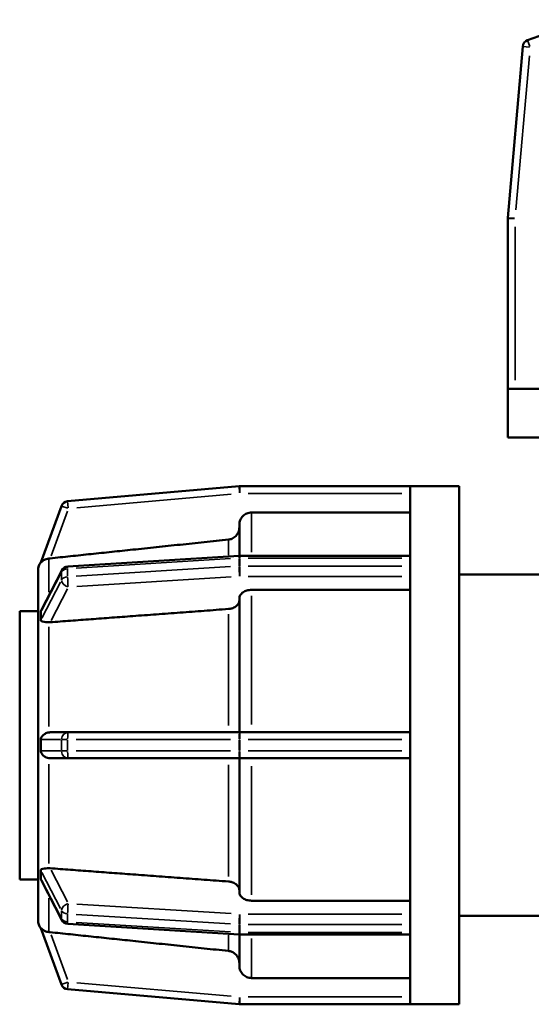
# Model space of a CAD drawing. Header units: millimetres. Extents: x 0 to 903, y -117 to 594.
# Tile 6 of 14: x 310 to 344, y 216 to 281. Entities that reach past the tile are written whole.
import ezdxf

# ---------------------------------------------------------------- set-up
doc = ezdxf.new("R2010")
doc.units = ezdxf.units.MM
doc.layers.add('Visible (ANSI)', color=7, linetype='Continuous', lineweight=50)
doc.layers.add('Visible Narrow (ANSI)', color=7, linetype='Continuous', lineweight=35)

msp = doc.modelspace()

# ---------------------------------------------------------------- linework, layer by layer
at = {"layer": 'Visible (ANSI)'}
for p, q in [((347.035, 280.794), (343.33, 279.446)), ((343.016, 279.036), (342.033, 267.798)), ((342.031, 267.756), (342.031, 256.577)), ((342.037, 256.577), (342.031, 256.577)), ((342.031, 253.377), (342.031, 256.577)), ((346.7, 256.577), (342.037, 256.577)), ((376.031, 253.377), (342.031, 253.377)), ((324.41, 250.176), (313.172, 249.192)), ((335.631, 250.177), (324.452, 250.177)), ((335.631, 250.177), (335.631, 250.172)), ((338.831, 250.177), (335.631, 250.177)), ((335.631, 250.172), (335.631, 245.508)), ((338.831, 250.177), (338.831, 216.177)), ((312.763, 248.878), (311.415, 245.174)), ((335.631, 248.454), (325.231, 248.454)), ((324.431, 245.6), (324.431, 247.652)), ((313.184, 244.904), (324.423, 245.599)), ((324.452, 245.6), (335.631, 245.6)), ((335.631, 245.508), (335.631, 245.46)), ((335.631, 245.46), (335.631, 245.198)), ((335.631, 245.198), (335.631, 244.937)), ((335.631, 244.937), (335.631, 244.88)), ((311.232, 244.672), (311.231, 244.67)), ((311.231, 244.67), (311.232, 244.67)), ((311.231, 241.905), (311.231, 244.67)), ((311.457, 242.061), (312.787, 244.645)), ((335.631, 244.88), (335.631, 233.622)), ((338.831, 244.377), (347.831, 244.377)), ((335.631, 243.378), (325.231, 243.378)), ((324.431, 234.027), (324.431, 242.812)), ((310.031, 241.977), (310.031, 224.377)), ((311.231, 241.977), (310.031, 241.977)), ((311.231, 241.905), (311.232, 241.906)), ((311.231, 241.304), (311.231, 241.905)), ((311.231, 240.703), (311.231, 241.304)), ((311.232, 240.704), (311.231, 240.703)), ((311.231, 240.703), (311.232, 240.703)), ((311.231, 234.027), (311.231, 240.703)), ((311.231, 233.177), (311.231, 234.027)), ((311.231, 234.027), (311.232, 234.027)), ((313.214, 234.027), (312.024, 234.027)), ((324.452, 234.027), (313.214, 234.027)), ((335.631, 234.027), (324.452, 234.027)), ((335.631, 233.622), (335.631, 233.547)), ((335.631, 233.547), (335.631, 233.177)), ((311.231, 232.327), (311.231, 233.177)), ((335.631, 233.177), (335.631, 232.807)), ((335.631, 232.807), (335.631, 232.733)), ((335.631, 232.733), (335.631, 221.475)), ((311.232, 232.327), (311.231, 232.327)), ((311.231, 225.652), (311.231, 232.327)), ((312.024, 232.327), (313.214, 232.327)), ((313.214, 232.327), (324.452, 232.327)), ((324.431, 223.543), (324.431, 232.327)), ((324.452, 232.327), (335.631, 232.327)), ((311.231, 225.051), (311.231, 225.652)), ((311.232, 225.652), (311.231, 225.652)), ((311.231, 225.652), (311.232, 225.651)), ((311.231, 224.45), (311.231, 225.051)), ((311.231, 224.377), (310.031, 224.377)), ((311.232, 224.449), (311.231, 224.45)), ((311.231, 221.685), (311.231, 224.45)), ((312.787, 221.71), (311.457, 224.294)), ((325.231, 222.976), (335.631, 222.976)), ((311.232, 221.685), (311.231, 221.685)), ((311.231, 221.685), (311.232, 221.683)), ((338.831, 221.977), (379.231, 221.977)), ((311.415, 221.181), (312.763, 217.476)), ((324.423, 220.755), (313.184, 221.45)), ((335.631, 221.475), (335.631, 221.418)), ((335.631, 221.418), (335.631, 221.157)), ((335.631, 221.157), (335.631, 220.895)), ((324.431, 218.702), (324.431, 220.755)), ((335.631, 220.754), (324.452, 220.754)), ((335.631, 220.895), (335.631, 220.846)), ((335.631, 220.846), (335.631, 216.183)), ((325.231, 217.901), (335.631, 217.901)), ((313.172, 217.162), (324.41, 216.179)), ((324.452, 216.177), (335.631, 216.177)), ((335.631, 216.183), (335.631, 216.177)), ((338.831, 216.177), (335.631, 216.177))]:
    msp.add_line(p, q, dxfattribs=at)
for centre, radius, start, end in [((343.494, 278.994), 0.48, 110, 175), ((342.511, 267.756), 0.48, 175, 180), ((324.452, 249.697), 0.48, 90, 95), ((313.214, 248.714), 0.48, 95, 160), ((324.452, 245.12), 0.48, 90, 93.54002), ((312.031, 244.67), 0.8, 140, 180), ((313.214, 244.425), 0.48, 93.54002, 152.76369), ((312.031, 221.685), 0.8, 180, 220), ((313.214, 221.93), 0.48, 207.23631, 266.45998), ((324.452, 221.234), 0.48, 266.45998, 270), ((313.214, 217.641), 0.48, 200, 265), ((324.452, 216.657), 0.48, 265, 270)]:
    msp.add_arc(centre, radius, start, end, dxfattribs=at)
for points, knots in [([(325.231, 248.454), (325.133, 248.454), (325.016, 248.431), (324.834, 248.355), (324.736, 248.289), (324.596, 248.149), (324.53, 248.051), (324.454, 247.868), (324.431, 247.751), (324.431, 247.652)], [0, 0, 0, 0, 0.0296041, 0.0296041, 0.0592317, 0.0592317, 0.0888892, 0.0888892, 0.1185745, 0.1185745, 0.1185745, 0.1185745]), ([(324.431, 247.472), (324.431, 247.373), (324.408, 247.257), (324.332, 247.074), (324.267, 246.975), (324.127, 246.836), (324.028, 246.77), (323.871, 246.704), (323.791, 246.683), (323.715, 246.675)], [0.1185769, 0.1185769, 0.1185769, 0.1185769, 0.1482666, 0.1482666, 0.1779316, 0.1779316, 0.2075627, 0.2075627, 0.2291102, 0.2291102, 0.2291102, 0.2291102]), ([(311.948, 245.436), (311.886, 245.43), (311.826, 245.418), (311.681, 245.372), (311.607, 245.331), (311.507, 245.262), (311.474, 245.232), (311.44, 245.199), (311.429, 245.188), (311.417, 245.175), (311.415, 245.173), (311.415, 245.174), (311.415, 245.174), (311.415, 245.174)], [-0.2004244, -0.2004244, -0.2004244, -0.2004244, -0.180554, -0.180554, -0.1480711, -0.1480711, -0.123728, -0.123728, -0.1103036, -0.1103036, -0.1000826, -0.1000826, -0.0994134, -0.0994134, -0.0994134, -0.0994134]), ([(312.024, 245.444), (312.022, 245.444), (312.021, 245.444), (312.02, 245.443), (311.996, 245.441), (311.972, 245.439), (311.948, 245.436)], [0.305510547, 0.305510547, 0.305510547, 0.305510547, 0.305939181, 0.305939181, 0.305939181, 0.31303168, 0.31303168, 0.31303168, 0.31303168]), ([(325.231, 243.378), (325.133, 243.378), (325.016, 243.362), (324.834, 243.309), (324.736, 243.262), (324.596, 243.163), (324.53, 243.093), (324.454, 242.964), (324.431, 242.882), (324.431, 242.812)], [0, 0, 0, 0, 0.0296041, 0.0296041, 0.0592317, 0.0592317, 0.0888892, 0.0888892, 0.1185745, 0.1185745, 0.1185745, 0.1185745]), ([(324.431, 242.684), (324.431, 242.614), (324.408, 242.532), (324.332, 242.403), (324.267, 242.333), (324.127, 242.234), (324.028, 242.188), (323.871, 242.141), (323.791, 242.127), (323.715, 242.121)], [0.1185769, 0.1185769, 0.1185769, 0.1185769, 0.1482666, 0.1482666, 0.1779316, 0.1779316, 0.2075627, 0.2075627, 0.2291102, 0.2291102, 0.2291102, 0.2291102]), ([(311.415, 241.922), (311.415, 241.924), (311.415, 241.926), (311.415, 241.943), (311.418, 241.959), (311.431, 242.004), (311.443, 242.033), (311.457, 242.061)], [-0.10339677, -0.10339677, -0.10339677, -0.10339677, -0.10209854, -0.10209854, -0.09303098, -0.09303098, -0.07945588, -0.07945588, -0.07945588, -0.07945588]), ([(311.415, 241.398), (311.417, 241.493), (311.418, 241.583), (311.418, 241.667), (311.418, 241.752), (311.417, 241.837), (311.415, 241.922)], [-0.03584627, -0.03584627, -0.03584627, -0.03584627, 0, 0, 0, 0.03584627, 0.03584627, 0.03584627, 0.03584627]), ([(311.948, 241.248), (311.918, 241.249), (311.888, 241.25), (311.779, 241.256), (311.705, 241.263), (311.557, 241.283), (311.497, 241.296), (311.447, 241.324), (311.43, 241.337), (311.417, 241.37), (311.414, 241.382), (311.415, 241.398), (311.415, 241.398), (311.415, 241.398)], [-0.1987297, -0.1987297, -0.1987297, -0.1987297, -0.1883548, -0.1883548, -0.1589418, -0.1589418, -0.1199456, -0.1199456, -0.1046899, -0.1046899, -0.097191, -0.097191, -0.0969671, -0.0969671, -0.0969671, -0.0969671]), ([(312.024, 241.25), (312.022, 241.25), (312.021, 241.25), (312.02, 241.25), (311.996, 241.248), (311.972, 241.248), (311.948, 241.248)], [0.305510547, 0.305510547, 0.305510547, 0.305510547, 0.305939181, 0.305939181, 0.305939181, 0.31303168, 0.31303168, 0.31303168, 0.31303168]), ([(311.415, 233.547), (311.415, 233.549), (311.415, 233.551), (311.415, 233.578), (311.418, 233.601), (311.435, 233.661), (311.452, 233.696), (311.509, 233.784), (311.567, 233.848), (311.711, 233.948), (311.787, 233.985), (311.895, 234.014), (311.921, 234.019), (311.948, 234.022)], [-0.1004927, -0.1004927, -0.1004927, -0.1004927, -0.09965402, -0.09965402, -0.089844, -0.089844, -0.07374584, -0.07374584, -0.04249571, -0.04249571, -0.01653108, -0.01653108, -0.00843067, -0.00843067, -0.00843067, -0.00843067]), ([(311.948, 234.022), (311.972, 234.026), (311.996, 234.027), (312.02, 234.027), (312.021, 234.027), (312.022, 234.027), (312.024, 234.027)], [0.298846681, 0.298846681, 0.298846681, 0.298846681, 0.305939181, 0.305939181, 0.305939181, 0.306367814, 0.306367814, 0.306367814, 0.306367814]), ([(311.415, 232.807), (311.417, 232.934), (311.418, 233.058), (311.418, 233.177), (311.418, 233.297), (311.417, 233.421), (311.415, 233.547)], [0.68358278, 0.68358278, 0.68358278, 0.68358278, 0.71942905, 0.71942905, 0.71942905, 0.75527532, 0.75527532, 0.75527532, 0.75527532]), ([(311.948, 232.332), (311.886, 232.34), (311.826, 232.358), (311.681, 232.421), (311.607, 232.475), (311.507, 232.575), (311.474, 232.619), (311.44, 232.686), (311.429, 232.712), (311.417, 232.76), (311.415, 232.781), (311.415, 232.804), (311.415, 232.806), (311.415, 232.807)], [-0.2004244, -0.2004244, -0.2004244, -0.2004244, -0.180554, -0.180554, -0.1480711, -0.1480711, -0.123728, -0.123728, -0.1103036, -0.1103036, -0.1000826, -0.1000826, -0.0994134, -0.0994134, -0.0994134, -0.0994134]), ([(312.024, 232.327), (312.022, 232.327), (312.021, 232.327), (312.02, 232.327), (311.996, 232.328), (311.972, 232.329), (311.948, 232.332)], [0.305510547, 0.305510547, 0.305510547, 0.305510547, 0.305939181, 0.305939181, 0.305939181, 0.31303168, 0.31303168, 0.31303168, 0.31303168]), ([(311.415, 224.956), (311.415, 224.958), (311.415, 224.961), (311.415, 224.978), (311.418, 224.99), (311.433, 225.021), (311.45, 225.034), (311.51, 225.062), (311.573, 225.074), (311.717, 225.092), (311.782, 225.098), (311.884, 225.104), (311.916, 225.106), (311.948, 225.107)], [-0.10339677, -0.10339677, -0.10339677, -0.10339677, -0.10209854, -0.10209854, -0.09303098, -0.09303098, -0.07556873, -0.07556873, -0.0411386, -0.0411386, -0.0183087, -0.0183087, -0.00845341, -0.00845341, -0.00845341, -0.00845341]), ([(311.415, 224.433), (311.417, 224.517), (311.418, 224.603), (311.418, 224.687), (311.418, 224.772), (311.417, 224.862), (311.415, 224.956)], [-0.03584627, -0.03584627, -0.03584627, -0.03584627, 0, 0, 0, 0.03584627, 0.03584627, 0.03584627, 0.03584627]), ([(311.948, 225.107), (311.972, 225.107), (311.996, 225.107), (312.02, 225.105), (312.021, 225.105), (312.022, 225.105), (312.024, 225.105)], [0.298846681, 0.298846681, 0.298846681, 0.298846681, 0.305939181, 0.305939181, 0.305939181, 0.306367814, 0.306367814, 0.306367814, 0.306367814]), ([(311.457, 224.294), (311.444, 224.32), (311.429, 224.354), (311.417, 224.403), (311.414, 224.418), (311.415, 224.432), (311.415, 224.433), (311.415, 224.433)], [-0.11881511, -0.11881511, -0.11881511, -0.11881511, -0.10468987, -0.10468987, -0.097191, -0.097191, -0.09696709, -0.09696709, -0.09696709, -0.09696709]), ([(323.715, 224.234), (323.791, 224.228), (323.871, 224.213), (324.028, 224.167), (324.127, 224.121), (324.267, 224.022), (324.332, 223.952), (324.408, 223.823), (324.431, 223.74), (324.431, 223.67)], [0.2452174, 0.2452174, 0.2452174, 0.2452174, 0.266765, 0.266765, 0.296396, 0.296396, 0.326061, 0.326061, 0.3557507, 0.3557507, 0.3557507, 0.3557507]), ([(324.431, 223.543), (324.431, 223.473), (324.454, 223.391), (324.53, 223.261), (324.596, 223.192), (324.736, 223.093), (324.834, 223.046), (325.016, 222.993), (325.133, 222.976), (325.231, 222.976)], [-0.1185745, -0.1185745, -0.1185745, -0.1185745, -0.0888892, -0.0888892, -0.0592317, -0.0592317, -0.0296041, -0.0296041, 0, 0, 0, 0]), ([(311.415, 221.181), (311.415, 221.181), (311.415, 221.181), (311.415, 221.182), (311.418, 221.178), (311.435, 221.162), (311.452, 221.144), (311.509, 221.092), (311.567, 221.046), (311.711, 220.972), (311.787, 220.945), (311.895, 220.925), (311.921, 220.921), (311.948, 220.919)], [-0.1004927, -0.1004927, -0.1004927, -0.1004927, -0.09965402, -0.09965402, -0.089844, -0.089844, -0.07374584, -0.07374584, -0.04249571, -0.04249571, -0.01653108, -0.01653108, -0.00843067, -0.00843067, -0.00843067, -0.00843067]), ([(311.948, 220.919), (311.972, 220.916), (311.996, 220.914), (312.02, 220.911), (312.021, 220.911), (312.022, 220.911), (312.024, 220.911)], [0.298846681, 0.298846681, 0.298846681, 0.298846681, 0.305939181, 0.305939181, 0.305939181, 0.306367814, 0.306367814, 0.306367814, 0.306367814]), ([(323.715, 219.679), (323.791, 219.671), (323.871, 219.65), (324.028, 219.585), (324.127, 219.519), (324.267, 219.379), (324.332, 219.281), (324.408, 219.098), (324.431, 218.981), (324.431, 218.882)], [0.2452174, 0.2452174, 0.2452174, 0.2452174, 0.266765, 0.266765, 0.296396, 0.296396, 0.326061, 0.326061, 0.3557507, 0.3557507, 0.3557507, 0.3557507]), ([(324.431, 218.702), (324.431, 218.603), (324.454, 218.487), (324.53, 218.304), (324.596, 218.205), (324.736, 218.066), (324.834, 218), (325.016, 217.924), (325.133, 217.901), (325.231, 217.901)], [-0.1185745, -0.1185745, -0.1185745, -0.1185745, -0.0888892, -0.0888892, -0.0592317, -0.0592317, -0.0296041, -0.0296041, 0, 0, 0, 0])]:
    msp.add_open_spline(points, degree=3, knots=knots, dxfattribs=at)
for points, weights in [([(323.715, 246.675), (317.59, 246.03), (312.024, 245.444)], [1, 1.00114715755, 1.0000158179]), ([(323.715, 242.121), (317.59, 241.665), (312.024, 241.25)], [1, 1.0011471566, 1.00001581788]), ([(312.024, 225.105), (317.59, 224.69), (323.715, 224.234)], [1.00001581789, 1.00114715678, 1]), ([(312.024, 220.911), (317.59, 220.324), (323.715, 219.679)], [1.00001558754, 1.00114704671, 1])]:
    msp.add_rational_spline(points, weights, degree=2, dxfattribs=at)
for points in [[(311.232, 244.672), (311.232, 244.671), (311.232, 244.67), (311.232, 244.67)], [(311.232, 241.906), (311.231, 241.7), (311.231, 241.494), (311.231, 241.304)], [(311.231, 241.304), (311.231, 241.114), (311.231, 240.907), (311.232, 240.704)], [(311.232, 240.704), (311.232, 240.704), (311.232, 240.703), (311.232, 240.703)], [(311.232, 234.027), (311.231, 233.738), (311.231, 233.446), (311.231, 233.177)], [(311.231, 233.177), (311.231, 232.909), (311.231, 232.617), (311.232, 232.327)], [(311.232, 225.651), (311.231, 225.448), (311.231, 225.241), (311.231, 225.051)], [(311.232, 225.652), (311.232, 225.652), (311.232, 225.651), (311.232, 225.651)], [(311.231, 225.051), (311.231, 224.861), (311.231, 224.655), (311.232, 224.449)], [(311.232, 221.685), (311.232, 221.684), (311.232, 221.684), (311.232, 221.683)]]:
    msp.add_open_spline(points, degree=3, dxfattribs=at)
at = {"layer": 'Visible Narrow (ANSI)'}
for p, q in [((343.331, 279.444), (343.482, 279.03)), ((343.457, 278.998), (343.018, 279.036)), ((342.56, 268.318), (343.445, 278.433)), ((342.474, 267.756), (342.033, 267.756)), ((342.035, 267.798), (342.474, 267.76)), ((342.511, 257.136), (342.511, 267.197)), ((324.449, 249.735), (324.41, 250.174)), ((324.452, 250.176), (324.452, 249.735)), ((313.776, 248.763), (323.89, 249.648)), ((325.011, 249.697), (335.072, 249.697)), ((313.179, 248.727), (312.764, 248.878)), ((313.172, 249.191), (313.211, 248.752)), ((312.083, 245.607), (313.155, 248.551)), ((325.231, 248.423), (325.231, 245.849)), ((323.715, 245.65), (323.715, 246.658)), ((324.452, 245.6), (324.452, 245.473)), ((311.948, 245.407), (311.948, 243.221)), ((313.734, 244.798), (323.848, 245.424)), ((323.848, 244.901), (313.734, 244.275)), ((324.41, 245.432), (324.41, 244.961)), ((324.452, 244.963), (324.452, 245.434)), ((324.452, 244.909), (324.452, 244.285)), ((325.011, 245.46), (335.072, 245.46)), ((335.072, 244.937), (325.011, 244.937)), ((311.482, 242.053), (312.696, 244.41)), ((312.763, 244.515), (312.763, 244.044)), ((313.172, 244.266), (313.172, 244.737)), ((325.011, 244.258), (335.072, 244.258)), ((312.696, 243.887), (311.482, 241.529)), ((313.776, 243.597), (323.89, 244.223)), ((312.083, 241.366), (313.155, 243.447)), ((325.231, 242.988), (325.231, 234.542)), ((323.715, 234.472), (323.715, 241.781)), ((311.948, 240.944), (311.948, 234.419)), ((324.452, 234.026), (324.452, 233.585)), ((311.482, 233.547), (312.696, 233.547)), ((312.763, 233.51), (312.763, 232.844)), ((313.145, 233.547), (312.773, 233.547)), ((313.172, 232.844), (313.172, 233.51)), ((313.734, 233.547), (323.848, 233.547)), ((324.41, 233.51), (324.41, 232.844)), ((324.45, 233.547), (324.412, 233.547)), ((324.452, 232.844), (324.452, 233.51)), ((325.011, 233.547), (335.072, 233.547)), ((312.696, 232.807), (311.482, 232.807)), ((312.773, 232.807), (313.145, 232.807)), ((323.848, 232.807), (313.734, 232.807)), ((324.412, 232.807), (324.45, 232.807)), ((324.452, 232.77), (324.452, 232.329)), ((335.072, 232.807), (325.011, 232.807)), ((311.948, 231.936), (311.948, 225.411)), ((323.715, 224.573), (323.715, 231.883)), ((325.231, 231.813), (325.231, 223.367)), ((313.155, 222.908), (312.083, 224.989)), ((311.482, 224.825), (312.696, 222.468)), ((312.696, 221.944), (311.482, 224.302)), ((311.948, 223.134), (311.948, 220.948)), ((312.763, 222.311), (312.763, 221.84)), ((323.89, 222.132), (313.776, 222.757)), ((313.172, 221.618), (313.172, 222.089)), ((313.734, 222.08), (323.848, 221.454)), ((324.452, 222.069), (324.452, 221.446)), ((335.072, 222.097), (325.011, 222.097)), ((323.848, 220.931), (313.734, 221.557)), ((324.41, 221.393), (324.41, 220.922)), ((324.452, 220.921), (324.452, 221.392)), ((325.011, 221.418), (335.072, 221.418)), ((313.155, 217.804), (312.083, 220.747)), ((323.715, 219.696), (323.715, 220.705)), ((324.452, 220.882), (324.452, 220.755)), ((335.072, 220.895), (325.011, 220.895)), ((325.231, 220.506), (325.231, 217.931)), ((312.764, 217.477), (313.179, 217.628)), ((313.211, 217.603), (313.172, 217.164)), ((323.89, 216.707), (313.776, 217.591)), ((324.41, 216.181), (324.449, 216.62)), ((324.452, 216.62), (324.452, 216.179)), ((335.072, 216.657), (325.011, 216.657))]:
    msp.add_line(p, q, dxfattribs=at)
for centre, major_axis, ratio, start_param, end_param in [((324.452, 245.12), (-0.03, 0.479), 0.061628, 0.039175, 0.744317), ((313.214, 244.425), (-0.03, 0.479), 0.061628, 0.039175, 0.744317), ((324.452, 244.597), (0.03, -0.479), 0.061628, 4.003624, 5.417341), ((324.452, 245.12), (0.48, 0), 0.707107, 1.57516, 1.653699), ((324.452, 244.597), (-0.48, 0), 0.707107, 4.716752, 4.795292), ((313.214, 244.425), (-0.427, 0.22), 0.664463, 0.016477, 0.313071), ((313.214, 244.425), (-0.48, 0), 0.707107, 4.856379, 5.877396), ((313.214, 243.902), (-0.427, 0.22), 0.664463, 0.408088, 1.821805), ((313.214, 243.902), (-0.48, 0), 0.707107, 4.856379, 5.877396), ((313.214, 243.902), (-0.03, 0.479), 0.061628, 0.862032, 2.275748), ((313.214, 233.547), (0, 0.48), 0.939693, 0.07854, 1.492257), ((313.214, 233.547), (0, 0.48), 0.087156, 0.07854, 1.492257), ((324.452, 233.547), (0, 0.48), 0.087156, 0.07854, 1.492257), ((313.214, 232.807), (0, -0.48), 0.939693, 4.790929, 6.204645), ((313.214, 232.807), (0, -0.48), 0.087156, 4.790929, 6.204645), ((324.452, 232.807), (0, -0.48), 0.087156, 4.790929, 6.204645), ((313.214, 222.453), (-0.427, -0.22), 0.664463, 4.461381, 5.875097), ((313.214, 222.453), (-0.48, 0), 0.707107, 0.405789, 1.426807), ((313.214, 222.453), (0.03, 0.479), 0.061628, 0.865844, 2.279561), ((313.214, 221.93), (-0.427, -0.22), 0.664463, 5.970115, 6.266708), ((313.214, 221.93), (-0.48, 0), 0.707107, 0.405789, 1.426807), ((324.452, 221.758), (-0.03, -0.479), 0.061628, 4.007437, 5.421154), ((313.214, 221.93), (-0.03, -0.479), 0.061628, 5.538868, 6.244011), ((324.452, 221.758), (0.48, 0), 0.707107, 4.629486, 4.708026), ((324.452, 221.234), (-0.03, -0.479), 0.061628, 5.538868, 6.244011), ((324.452, 221.234), (-0.48, 0), 0.707107, 1.487893, 1.566433)]:
    msp.add_ellipse(centre, major_axis=major_axis, ratio=ratio, start_param=start_param, end_param=end_param, dxfattribs=at)

doc.saveas('drawing.dxf')
